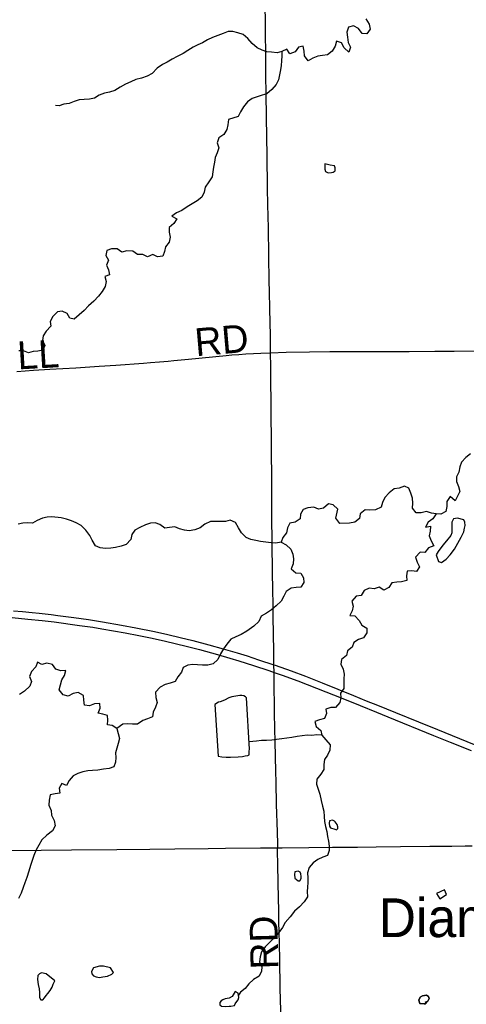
# Model space of a CAD drawing. Header units: feet. Extents: x 2113747 to 2516209, y 960708 to 1356798.
# Tile 218 of 253: x 2370479 to 2375295, y 1130430 to 1141046. Entities that reach past the tile are written whole.
import ezdxf

# ---------------------------------------------------------------- set-up
doc = ezdxf.new("R2010")
doc.units = ezdxf.units.FT
doc.header["$LTSCALE"] = 50
doc.header["$MEASUREMENT"] = 0
for name, color, linetype in [('0_Xref', 7, 'Continuous'), ('GM_X_County_Road', 3, 'Continuous'), ('GM_X_County_Road_Text', 3, 'Continuous'), ('GM_X_Interstate_Route', 1, 'Continuous'), ('GM_X_Minor_Lake', 5, 'Continuous'), ('GM_X_Minor_River', 5, 'Continuous'), ('GM_X_Township_Road', 4, 'Continuous'), ('GM_X_Township_Road_Text', 4, 'Continuous'), ('GM_X_Unincorporated_Text', 251, 'Continuous')]:
    doc.layers.add(name, color=color, linetype=linetype)
doc.styles.add('Styledgn030', font='dgn030.shx')

# ---------------------------------------------------------------- blocks, each defined once
blk = doc.blocks.new('POR')
at = {"layer": 'GM_X_County_Road', "flags": 128}
for points in [[(2373184, 1137455), (2373183, 1137637), (2373176, 1137929), (2373173, 1138116), (2373170, 1138228), (2373165, 1138500), (2373161, 1138802), (2373158, 1138923), (2373155, 1139054), (2373152, 1139225), (2373146, 1139589), (2373143, 1139773), (2373138, 1140238), (2373135, 1140455), (2373132, 1140727), (2373130, 1140849), (2373128, 1140970), (2373127, 1141245)], [(2373261, 1132117), (2373262, 1132137), (2373262, 1132158), (2373258, 1132289), (2373250, 1132584), (2373244, 1132824), (2373241, 1132942), (2373235, 1133263), (2373232, 1133401), (2373228, 1133574), (2373226, 1133672), (2373224, 1133833), (2373222, 1134009), (2373221, 1134090), (2373220, 1134141), (2373218, 1134237), (2373214, 1134607), (2373211, 1134744), (2373207, 1134895), (2373204, 1135092), (2373199, 1135699), (2373198, 1135964), (2373195, 1136535), (2373191, 1136768), (2373186, 1137303), (2373184, 1137455)], [(2367974, 1132067), (2368028, 1132067), (2368182, 1132069), (2368320, 1132070), (2368943, 1132074), (2369438, 1132081), (2369862, 1132085), (2370052, 1132086), (2370183, 1132088), (2370387, 1132089), (2370712, 1132092), (2371037, 1132097), (2371526, 1132100), (2371883, 1132104), (2372152, 1132106), (2372510, 1132109), (2372700, 1132113), (2373075, 1132116), (2373261, 1132117)], [(2373314, 1129405), (2373311, 1129588), (2373307, 1129782), (2373302, 1130024), (2373295, 1130362), (2373289, 1130601), (2373283, 1130922), (2373276, 1131224), (2373275, 1131306), (2373272, 1131430), (2373265, 1131735), (2373261, 1131942), (2373258, 1132078), (2373259, 1132098), (2373261, 1132117)], [(2373261, 1132117), (2373308, 1132117), (2373596, 1132121), (2373852, 1132124), (2374121, 1132125), (2374324, 1132128), (2374587, 1132131), (2374903, 1132135), (2375139, 1132137), (2375283, 1132139), (2375359, 1132139)]]:
    blk.add_lwpolyline(points, dxfattribs=at)
at = {"layer": 'GM_X_Interstate_Route', "flags": 128}
for points in [[(2370412, 1134673), (2370509, 1134665), (2370615, 1134654), (2370687, 1134647), (2370752, 1134640), (2370819, 1134632), (2370889, 1134624), (2371062, 1134602), (2371221, 1134579), (2371373, 1134555), (2371577, 1134519), (2371731, 1134490), (2371934, 1134448), (2372077, 1134416), (2372208, 1134385), (2372346, 1134351), (2372520, 1134306), (2372672, 1134263), (2372823, 1134219), (2372932, 1134186), (2373055, 1134146), (2373221, 1134090), (2373235, 1134086), (2373405, 1134025), (2373560, 1133968), (2373742, 1133896), (2374077, 1133761), (2374217, 1133704), (2374339, 1133656), (2374533, 1133577), (2374779, 1133476), (2374986, 1133393), (2375381, 1133232)], [(2370398, 1134599), (2370568, 1134584), (2370722, 1134568), (2370849, 1134553), (2371125, 1134516), (2371268, 1134496), (2371366, 1134480), (2371618, 1134436), (2371763, 1134408), (2371891, 1134381), (2372036, 1134348), (2372288, 1134288), (2372418, 1134255), (2372612, 1134202), (2372744, 1134164), (2372842, 1134135), (2373001, 1134084), (2373166, 1134029), (2373222, 1134009), (2373309, 1133978), (2373478, 1133917), (2373678, 1133840), (2373962, 1133729), (2374150, 1133652), (2374327, 1133580), (2374448, 1133530), (2374941, 1133330), (2375120, 1133257), (2375348, 1133165)]]:
    blk.add_lwpolyline(points, dxfattribs=at)
at = {"layer": 'GM_X_Minor_Lake'}
for p, q in [((2373807, 1139396), (2373841, 1139397)), ((2375275, 1135563), (2375282, 1135593)), ((2372956, 1133180), (2372926, 1133733)), ((2373902, 1132370), (2373881, 1132397)), ((2373481, 1131867), (2373463, 1131862)), ((2375082, 1131614), (2375059, 1131664)), ((2370857, 1130683), (2370763, 1130760)), ((2371377, 1130726), (2371426, 1130733)), ((2372820, 1130459), (2372835, 1130480))]:
    blk.add_line(p, q, dxfattribs=at)
at = {"layer": 'GM_X_Minor_Lake', "flags": 128}
for points in [[(2373841, 1139397), (2373861, 1139401), (2373881, 1139417), (2373882, 1139448), (2373874, 1139470), (2373828, 1139479), (2373771, 1139492), (2373768, 1139461), (2373770, 1139435), (2373775, 1139409), (2373797, 1139398), (2373807, 1139396)], [(2375282, 1135593), (2375278, 1135627), (2375267, 1135655), (2375201, 1135672), (2375157, 1135665), (2375141, 1135630), (2375140, 1135598), (2375141, 1135562), (2375140, 1135514), (2375128, 1135485), (2375083, 1135426), (2375042, 1135381), (2374993, 1135312), (2374970, 1135276), (2374996, 1135204), (2375028, 1135194), (2375077, 1135230), (2375122, 1135277), (2375169, 1135338), (2375204, 1135401), (2375239, 1135466), (2375270, 1135526), (2375275, 1135563)], [(2372926, 1133733), (2372915, 1133745), (2372897, 1133755), (2372873, 1133758), (2372853, 1133758), (2372811, 1133753), (2372767, 1133746), (2372733, 1133734), (2372688, 1133709), (2372640, 1133692), (2372624, 1133689), (2372584, 1133662), (2372621, 1133107), (2372658, 1133098), (2372704, 1133095), (2372752, 1133094), (2372836, 1133099), (2372880, 1133102), (2372912, 1133109), (2372938, 1133113), (2372952, 1133120), (2372953, 1133130), (2372953, 1133158), (2372956, 1133180)], [(2373881, 1132397), (2373873, 1132405), (2373853, 1132415), (2373819, 1132410), (2373815, 1132384), (2373820, 1132352), (2373832, 1132332), (2373877, 1132317), (2373895, 1132311), (2373909, 1132324), (2373908, 1132344), (2373902, 1132370)], [(2373463, 1131862), (2373445, 1131857), (2373444, 1131831), (2373447, 1131789), (2373481, 1131761), (2373501, 1131761), (2373513, 1131786), (2373514, 1131810), (2373510, 1131836), (2373503, 1131856), (2373481, 1131867)], [(2375059, 1131664), (2374974, 1131624), (2375011, 1131567), (2375082, 1131614)], [(2371426, 1130733), (2371474, 1130754), (2371492, 1130774), (2371459, 1130822), (2371384, 1130840), (2371338, 1130843), (2371273, 1130822), (2371253, 1130785), (2371258, 1130759), (2371274, 1130736), (2371302, 1130728), (2371341, 1130721), (2371377, 1130726)], [(2370763, 1130760), (2370713, 1130769), (2370691, 1130760), (2370673, 1130742), (2370672, 1130699), (2370679, 1130645), (2370688, 1130597), (2370691, 1130557), (2370692, 1130505), (2370708, 1130479), (2370730, 1130480), (2370748, 1130500), (2370766, 1130527), (2370781, 1130547), (2370807, 1130580), (2370828, 1130614), (2370841, 1130647), (2370857, 1130683)], [(2372835, 1130480), (2372843, 1130504), (2372836, 1130552), (2372804, 1130569), (2372769, 1130516), (2372739, 1130498), (2372695, 1130489), (2372671, 1130478), (2372652, 1130466), (2372638, 1130448), (2372638, 1130425), (2372655, 1130410), (2372701, 1130407), (2372737, 1130411), (2372757, 1130410), (2372797, 1130417), (2372804, 1130437), (2372820, 1130459)], [(2374866, 1130528), (2374824, 1130523), (2374798, 1130506), (2374784, 1130476), (2374793, 1130438), (2374841, 1130435), (2374855, 1130437)], [(2374855, 1130437), (2374841, 1130435), (2374793, 1130438), (2374784, 1130476), (2374798, 1130506), (2374824, 1130523), (2374866, 1130528), (2374886, 1130514), (2374894, 1130492), (2374881, 1130464), (2374847, 1130449)], [(2374855, 1130437), (2374881, 1130464), (2374894, 1130492), (2374886, 1130514), (2374866, 1130528)]]:
    blk.add_lwpolyline(points, dxfattribs=at)
at = {"layer": 'GM_X_Minor_River', "flags": 128}
for points in [[(2374213, 1141056), (2374246, 1140999), (2374259, 1140945), (2374222, 1140892), (2374172, 1140899), (2374131, 1140950), (2374080, 1140981), (2374025, 1140964), (2374006, 1140912), (2374015, 1140857), (2374020, 1140801), (2374047, 1140750), (2374030, 1140697), (2373979, 1140744), (2373950, 1140798), (2373897, 1140813), (2373880, 1140760), (2373849, 1140706), (2373798, 1140668), (2373746, 1140661), (2373694, 1140652), (2373641, 1140631), (2373589, 1140604), (2373552, 1140656), (2373547, 1140706), (2373536, 1140760), (2373484, 1140749), (2373449, 1140698), (2373393, 1140677), (2373358, 1140728), (2373307, 1140705), (2373255, 1140690), (2373195, 1140695), (2373143, 1140698), (2373092, 1140717), (2373041, 1140742), (2372986, 1140791), (2372939, 1140842), (2372888, 1140885), (2372830, 1140906), (2372778, 1140919), (2372726, 1140918), (2372672, 1140899), (2372616, 1140876), (2372559, 1140855), (2372505, 1140828), (2372452, 1140798), (2372400, 1140775), (2372348, 1140750), (2372293, 1140713), (2372242, 1140682), (2372178, 1140650), (2372123, 1140621), (2372069, 1140590), (2372018, 1140563), (2371962, 1140522), (2371907, 1140466), (2371852, 1140437), (2371794, 1140416), (2371732, 1140403), (2371677, 1140375), (2371621, 1140350), (2371562, 1140317), (2371504, 1140282), (2371449, 1140263)], [(2373307, 1140705), (2373306, 1140655), (2373301, 1140604), (2373298, 1140554), (2373291, 1140504), (2373282, 1140451), (2373269, 1140397), (2373244, 1140346), (2373197, 1140293), (2373145, 1140248), (2373092, 1140231), (2373040, 1140214), (2372986, 1140197), (2372935, 1140162), (2372892, 1140108), (2372859, 1140052), (2372834, 1140001), (2372730, 1139971), (2372723, 1139914), (2372714, 1139862), (2372679, 1139807), (2372628, 1139774), (2372609, 1139719), (2372626, 1139664), (2372607, 1139611), (2372586, 1139560), (2372579, 1139510), (2372570, 1139456), (2372561, 1139405), (2372554, 1139351), (2372519, 1139298), (2372480, 1139241), (2372467, 1139185), (2372444, 1139134), (2372391, 1139093), (2372340, 1139062), (2372286, 1139029), (2372229, 1138989), (2372171, 1138964), (2372120, 1138927), (2372175, 1138900), (2372142, 1138847), (2372090, 1138804), (2372091, 1138754), (2372102, 1138700), (2372091, 1138649), (2372050, 1138598), (2372041, 1138548), (2372022, 1138495), (2371966, 1138490), (2371916, 1138515), (2371856, 1138490), (2371806, 1138515), (2371749, 1138516), (2371699, 1138551), (2371635, 1138554), (2371581, 1138539), (2371530, 1138576), (2371470, 1138577), (2371418, 1138556), (2371409, 1138505), (2371438, 1138452), (2371415, 1138401), (2371436, 1138349), (2371449, 1138295), (2371396, 1138276), (2371413, 1138224), (2371402, 1138170), (2371369, 1138115), (2371328, 1138064), (2371277, 1138013), (2371222, 1137961), (2371173, 1137910), (2371121, 1137865), (2371068, 1137818), (2371018, 1137827), (2370991, 1137879), (2370938, 1137904), (2370886, 1137897), (2370837, 1137845), (2370808, 1137791), (2370815, 1137741), (2370764, 1137689), (2370731, 1137637), (2370724, 1137586), (2370749, 1137535), (2370730, 1137482), (2370676, 1137471), (2370624, 1137470), (2370573, 1137453), (2370520, 1137476), (2370470, 1137475)], [(2371449, 1140263), (2371395, 1140253), (2371337, 1140234), (2371284, 1140201), (2371230, 1140190), (2371174, 1140187), (2371120, 1140182), (2371068, 1140165), (2371012, 1140141), (2370956, 1140136), (2370905, 1140119), (2370865, 1140120)], [(2375341, 1136365), (2375290, 1136326), (2375243, 1136275), (2375226, 1136224), (2375213, 1136168), (2375190, 1136117), (2375189, 1136067), (2375212, 1136013), (2375225, 1135959), (2375202, 1135909), (2375175, 1135858), (2375122, 1135905), (2375087, 1135852), (2375086, 1135796), (2375075, 1135745), (2375020, 1135714), (2374969, 1135717), (2374919, 1135724), (2374865, 1135745), (2374807, 1135728), (2374753, 1135729), (2374714, 1135780), (2374717, 1135833), (2374716, 1135889), (2374697, 1135943), (2374677, 1135994), (2374627, 1136016), (2374571, 1135994), (2374517, 1135989), (2374464, 1135944), (2374417, 1135893), (2374392, 1135842), (2374377, 1135790), (2374316, 1135762), (2374256, 1135759), (2374203, 1135760), (2374150, 1135719), (2374145, 1135667), (2374092, 1135630), (2374034, 1135618), (2373932, 1135616), (2373889, 1135670), (2373911, 1135770)], [(2373911, 1135770), (2373858, 1135814), (2373808, 1135825), (2373754, 1135781), (2373702, 1135770), (2373650, 1135791), (2373588, 1135784), (2373536, 1135765), (2373507, 1135714), (2373502, 1135664), (2373449, 1135629), (2373393, 1135618), (2373368, 1135567), (2373355, 1135515), (2373318, 1135464), (2373297, 1135413), (2373241, 1135402), (2373189, 1135405), (2373133, 1135412), (2373074, 1135421), (2373024, 1135430), (2372972, 1135441), (2372921, 1135464), (2372872, 1135515), (2372839, 1135569), (2372806, 1135624), (2372749, 1135649), (2372698, 1135636), (2372640, 1135637), (2372535, 1135635), (2372476, 1135608), (2372425, 1135568), (2372369, 1135545), (2372307, 1135536), (2372257, 1135543), (2372203, 1135556), (2372152, 1135577), (2372096, 1135570), (2372044, 1135563), (2371991, 1135604), (2371941, 1135621), (2371889, 1135618), (2371835, 1135601), (2371776, 1135570), (2371720, 1135544), (2371689, 1135494), (2371678, 1135441), (2371627, 1135388), (2371573, 1135371), (2371513, 1135354), (2371460, 1135348), (2371403, 1135345), (2371345, 1135352), (2371295, 1135373), (2371259, 1135435), (2371234, 1135486), (2371193, 1135542), (2371142, 1135593), (2371088, 1135620), (2371037, 1135643), (2370983, 1135660), (2370926, 1135675), (2370826, 1135685), (2370776, 1135684), (2370724, 1135671), (2370668, 1135648), (2370617, 1135617), (2370567, 1135620), (2370513, 1135617), (2370461, 1135606)], [(2374969, 1135717), (2374936, 1135664), (2374883, 1135627), (2374856, 1135576), (2374908, 1135584), (2374907, 1135531), (2374894, 1135481), (2374917, 1135429), (2374944, 1135373), (2374888, 1135352), (2374849, 1135301), (2374797, 1135306), (2374748, 1135251), (2374765, 1135199), (2374790, 1135148), (2374759, 1135095), (2374709, 1135104), (2374657, 1135101), (2374652, 1135050), (2374653, 1135000), (2374597, 1134987), (2374545, 1134982), (2374493, 1134975), (2374458, 1134924), (2374407, 1134897), (2374354, 1134926), (2374300, 1134911), (2374248, 1134916), (2374195, 1134891), (2374162, 1134838), (2374108, 1134829), (2374059, 1134776), (2374074, 1134722), (2374065, 1134671), (2374038, 1134621), (2374092, 1134620), (2374141, 1134569), (2374170, 1134517), (2374223, 1134484), (2374222, 1134434), (2374185, 1134381), (2374133, 1134364), (2374081, 1134331), (2374064, 1134280), (2374013, 1134243), (2374004, 1134190), (2373951, 1134147), (2373942, 1134097), (2373967, 1134043), (2373978, 1133989), (2373975, 1133939), (2373974, 1133887), (2373975, 1133837), (2373938, 1133784), (2373941, 1133734), (2373930, 1133683), (2373883, 1133630), (2373833, 1133631), (2373781, 1133614), (2373786, 1133564), (2373767, 1133513), (2373713, 1133496), (2373662, 1133479), (2373675, 1133425), (2373726, 1133384), (2373737, 1133332), (2373780, 1133281), (2373827, 1133227), (2373822, 1133171), (2373799, 1133118), (2373766, 1133068), (2373759, 1133015), (2373758, 1132963), (2373725, 1132912), (2373684, 1132859), (2373681, 1132805), (2373698, 1132749), (2373717, 1132697), (2373730, 1132627), (2373744, 1132567), (2373757, 1132513), (2373762, 1132455), (2373767, 1132403), (2373778, 1132347), (2373791, 1132295), (2373800, 1132241), (2373809, 1132189), (2373816, 1132137), (2373817, 1132087), (2373800, 1132036), (2373749, 1132017), (2373695, 1131990), (2373644, 1131957), (2373601, 1131904), (2373584, 1131849), (2373585, 1131795), (2373588, 1131745), (2373583, 1131695), (2373580, 1131645), (2373581, 1131590), (2373548, 1131536)], [(2373297, 1135413), (2373352, 1135386), (2373403, 1135339), (2373426, 1135285), (2373433, 1135235), (2373428, 1135181), (2373407, 1135126), (2373458, 1135081), (2373512, 1135080), (2373539, 1135028), (2373544, 1134978), (2373511, 1134927), (2373459, 1134924), (2373405, 1134917), (2373354, 1134880), (2373328, 1134829), (2373299, 1134777), (2373244, 1134725), (2373193, 1134682), (2373140, 1134649), (2373084, 1134614), (2373059, 1134559), (2373004, 1134506), (2372927, 1134454), (2372866, 1134417), (2372808, 1134392), (2372757, 1134368), (2372712, 1134315), (2372677, 1134262), (2372646, 1134210), (2372617, 1134147), (2372566, 1134100), (2372508, 1134088), (2372450, 1134087), (2372398, 1134092), (2372346, 1134093), (2372292, 1134086), (2372240, 1134063), (2372225, 1134013), (2372184, 1133962), (2372155, 1133909), (2372103, 1133894), (2372049, 1133877), (2371992, 1133851), (2371943, 1133796), (2371946, 1133738), (2371961, 1133686), (2371944, 1133634), (2371919, 1133581), (2371912, 1133531), (2371856, 1133507), (2371805, 1133490), (2371749, 1133451), (2371695, 1133452), (2371645, 1133453), (2371591, 1133450), (2371528, 1133403), (2371541, 1133351), (2371556, 1133295), (2371541, 1133242), (2371526, 1133192), (2371511, 1133141), (2371516, 1133091), (2371513, 1133041), (2371494, 1132990), (2371442, 1132973), (2371382, 1132964), (2371323, 1132953), (2371264, 1132952), (2371212, 1132949), (2371161, 1132936), (2371107, 1132918), (2371055, 1132895), (2371012, 1132842), (2370985, 1132791), (2370933, 1132811), (2370904, 1132760), (2370913, 1132706), (2370861, 1132699), (2370809, 1132688), (2370798, 1132631), (2370793, 1132579), (2370818, 1132521), (2370823, 1132469), (2370850, 1132413), (2370860, 1132353), (2370833, 1132301), (2370772, 1132253), (2370718, 1132202), (2370685, 1132147), (2370657, 1132094), (2370632, 1132036), (2370615, 1131981), (2370596, 1131927), (2370579, 1131866), (2370554, 1131797), (2370535, 1131741), (2370516, 1131688), (2370493, 1131629), (2370467, 1131571)], [(2371528, 1133403), (2371477, 1133438), (2371427, 1133445), (2371430, 1133495), (2371427, 1133545), (2371375, 1133558), (2371324, 1133569), (2371347, 1133622), (2371342, 1133672), (2371286, 1133671), (2371231, 1133648), (2371178, 1133655), (2371169, 1133711), (2371166, 1133761), (2371108, 1133792), (2371056, 1133781), (2371002, 1133751), (2370946, 1133768), (2370903, 1133820), (2370920, 1133876), (2370935, 1133927), (2370962, 1133977), (2370977, 1134030), (2370921, 1134027), (2370870, 1134044), (2370833, 1134095), (2370773, 1134108), (2370719, 1134095), (2370669, 1134118), (2370654, 1134068), (2370605, 1134017), (2370584, 1133964), (2370605, 1133910), (2370588, 1133860), (2370529, 1133808), (2370477, 1133771)], [(2373737, 1133332), (2373682, 1133337), (2373630, 1133330), (2373580, 1133331), (2373526, 1133326), (2373471, 1133317), (2373415, 1133306), (2373361, 1133298), (2373307, 1133293), (2373249, 1133284), (2373197, 1133277), (2373139, 1133274), (2373085, 1133275), (2373033, 1133268), (2372952, 1133260)], [(2373548, 1131536), (2373495, 1131482), (2373444, 1131433), (2373395, 1131374), (2373342, 1131311), (2373313, 1131258), (2373274, 1131205), (2373227, 1131150), (2373176, 1131101), (2373125, 1131049), (2373088, 1130996), (2373071, 1130942), (2373066, 1130890), (2373091, 1130836), (2373086, 1130786), (2373061, 1130735), (2373002, 1130696), (2372950, 1130652), (2372911, 1130602), (2372860, 1130560), (2372839, 1130530)]]:
    blk.add_lwpolyline(points, dxfattribs=at)
at = {"layer": 'GM_X_Township_Road', "flags": 128}
for points in [[(2373184, 1137455), (2373354, 1137460), (2373605, 1137465), (2373825, 1137467), (2374068, 1137467), (2374225, 1137467), (2374573, 1137468), (2374678, 1137469), (2374957, 1137471), (2375164, 1137474), (2375469, 1137476)], [(2370449, 1137254), (2370626, 1137267), (2370805, 1137277), (2371084, 1137294), (2371336, 1137309), (2371516, 1137321), (2371815, 1137343), (2371890, 1137350), (2371985, 1137357), (2372079, 1137365), (2372141, 1137371), (2372301, 1137386), (2372707, 1137426), (2372767, 1137432), (2372841, 1137438), (2372916, 1137443), (2373001, 1137448), (2373080, 1137452), (2373184, 1137455)]]:
    blk.add_lwpolyline(points, dxfattribs=at)
at = {"layer": 'GM_X_County_Road_Text', "insert": (2373270, 1130811), "char_height": 300, "attachment_point": 7, "rotation": 91.4482, "line_spacing_factor": 0.8, "style": 'Styledgn030'}
blk.add_mtext('{\\Fdgn000|c0;\\C256;RD}', dxfattribs=at)
at = {"layer": 'GM_X_Township_Road_Text', "char_height": 300, "attachment_point": 7, "line_spacing_factor": 0.8, "style": 'Styledgn030'}
for s, insert, rotation in [('{\\Fdgn000|c0;\\C256;RD}', (2372380, 1137417), 4.9223), ('{\\Fdgn000|c0;\\C256;L}', (2370462, 1137275), 3.2546), ('{\\Fdgn000|c0;\\C256;L}', (2370689, 1137287), 3.5472)]:
    blk.add_mtext(s, dxfattribs=dict(at, insert=insert, rotation=rotation))
at = {"layer": 'GM_X_Unincorporated_Text', "insert": (2374350, 1131149), "char_height": 417, "attachment_point": 7, "rotation": 0, "line_spacing_factor": 0.8, "style": 'Styledgn030'}
blk.add_mtext('{\\Fdgn000|c0;\\C256;Diamond}', dxfattribs=at)

msp = doc.modelspace()

# ---------------------------------------------------------------- block references
at = {"layer": '0_Xref'}
msp.add_blockref('POR', (0, 0), dxfattribs=at)

doc.saveas('drawing.dxf')
